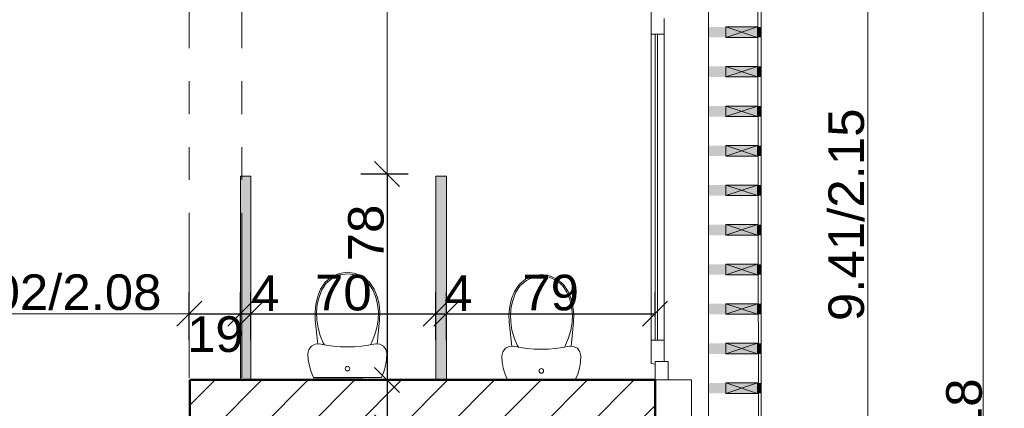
# Model space of a CAD drawing. Extents: x -61922 to -17841, y -51921 to -12831.
# Tile 20 of 22: x -27020 to -23281, y -34538 to -33065. Entities that reach past the tile are written whole.
import ezdxf

# ---------------------------------------------------------------- set-up
doc = ezdxf.new("R2010")
doc.units = 0
doc.header["$LTSCALE"] = 0.1
doc.header["$MEASUREMENT"] = 0
doc.linetypes.add('FANTOME2', pattern=[1.25, 0.625, -0.125, 0.125, -0.125, 0.125, -0.125])
doc.layers.get('0').update_dxf_attribs({"lineweight": 9})
doc.layers.get('Defpoints').update_dxf_attribs({"lineweight": 9})
for name, color, linetype, lineweight in [('Cloisons', 7, 'Continuous', 9), ('Cotat_ 1_50', 7, 'Continuous', 9), ('Doublages Inter', 7, 'Continuous', 9), ('Environnement', 7, 'Continuous', 9), ('Mobiliers', 7, 'Continuous', 9), ('Murs Périphériques', 7, 'Continuous', 9), ('Murs Refend', 7, 'Continuous', 9), ('Plomberie Sanitaire', 7, 'Continuous', 9), ('Poutres', 7, 'Continuous', 9)]:
    doc.layers.add(name, color=color, linetype=linetype, lineweight=lineweight)
doc.styles.add('STYLE_GENERE_2', font='swissc.ttf', dxfattribs={"width": 1.25})
doc.dimstyles.new('COTATION_EN_M', dxfattribs={"dimtxt": 135, "dimasz": 45, "dimexe": 80, "dimexo": 10, "dimgap": 3, "dimtad": 1, "dimlfac": 0.001, "dimzin": 0, "dimdsep": 46, "dimtxsty": 'STYLE_GENERE_2', "dimblk": 'OBLIQUE', "dimcen": 2.5, "dimclrd": 256, "dimclre": 256, "dimclrt": 256, "dimadec": 0, "dimazin": 0, "dimtfac": 1, "dimtix": 1, "dimtmove": 1, "dimatfit": 3, "dimldrblk": 'OBLIQUE', "dimfxl": 100, "dimfxlon": 1, "dimtfillclr": 256, "dimtolj": 1, "dimtzin": 1, "dimlwd": -1, "dimarcsym": 0})
doc.dimstyles.new('COTE CM', dxfattribs={"dimtxt": 135, "dimasz": 95, "dimexe": 80, "dimexo": 10, "dimgap": 10, "dimtad": 1, "dimdec": 0, "dimlfac": 0.1, "dimzin": 0, "dimtxsty": 'STYLE_GENERE_2', "dimblk": 'OBLIQUE', "dimcen": 0.09, "dimclrd": 256, "dimclre": 256, "dimclrt": 256, "dimadec": 0, "dimazin": 0, "dimtfac": 1, "dimtdec": 0, "dimtmove": 1, "dimatfit": 3, "dimfxl": 100, "dimfxlon": 1, "dimtolj": 1, "dimtzin": 0, "dimarcsym": 0})

# ---------------------------------------------------------------- blocks, each defined once
blk = doc.blocks.new('_Oblique')
at = {"color": 0, "linetype": 'ByBlock', "lineweight": -2}
blk.add_line((-0.5, -0.5), (0.5, 0.5), dxfattribs=at)
blk = doc.blocks.new('*D856')
at = {"lineweight": -2, "transparency": 16777216}
for p, q in [((-27393.9, -34279.4), (-27393.9, -34099.4)), ((-26376.3, -34279.4), (-26376.3, -34099.4))]:
    blk.add_line(p, q, dxfattribs=at)
at = {"transparency": 16777216}
blk.add_line((-27393.9, -34179.4), (-26376.3, -34179.4), dxfattribs=at)
at = {"layer": 'Defpoints', "color": 0, "transparency": 16777216}
for p in [(-26376.3, -34179.4), (-27393.9, -34350.8), (-26376.3, -34342.4)]:
    blk.add_point(p, dxfattribs=at)
at = {"transparency": 16777216, "xscale": 45, "yscale": 45, "zscale": 45, "rotation": 180}
blk.add_blockref('_Oblique', (-27393.9, -34179.4), dxfattribs=at)
at = {"transparency": 16777216, "xscale": 45, "yscale": 45, "zscale": 45}
blk.add_blockref('_Oblique', (-26376.3, -34179.4), dxfattribs=at)
at = {"transparency": 16777216, "insert": (-26885.1, -34098.9), "char_height": 135, "attachment_point": 5, "style": 'STYLE_GENERE_2'}
blk.add_mtext('\\A1;1.02/2.08', dxfattribs=at)
blk = doc.blocks.new('*D857')
at = {"lineweight": -2, "transparency": 16777216}
for p, q in [((-26376.3, -34279.6), (-26376.3, -34099.6)), ((-26182.2, -34279.6), (-26182.2, -34099.6)), ((-26376.3, -34179.6), (-26182.2, -34179.6))]:
    blk.add_line(p, q, dxfattribs=at)
at = {"layer": 'Defpoints', "color": 0, "transparency": 16777216}
for p in [(-26182.2, -34179.6), (-26376.3, -34342.4), (-26182.2, -34350.8)]:
    blk.add_point(p, dxfattribs=at)
at = {"lineweight": -2, "transparency": 16777216, "xscale": 95, "yscale": 95, "zscale": 95, "rotation": 180}
blk.add_blockref('_Oblique', (-26376.3, -34179.6), dxfattribs=at)
at = {"lineweight": -2, "transparency": 16777216, "xscale": 95, "yscale": 95, "zscale": 95}
blk.add_blockref('_Oblique', (-26182.2, -34179.6), dxfattribs=at)
at = {"transparency": 16777216, "insert": (-26277.2, -34257.8), "char_height": 135, "attachment_point": 5, "style": 'STYLE_GENERE_2'}
blk.add_mtext('\\A1;19', dxfattribs=at)
blk = doc.blocks.new('*D858')
at = {"lineweight": -2, "transparency": 16777216}
for p, q in [((-26182.2, -34279.6), (-26182.2, -34099.6)), ((-26142.2, -34279.6), (-26142.2, -34099.6)), ((-26182.2, -34179.6), (-26142.2, -34179.6))]:
    blk.add_line(p, q, dxfattribs=at)
at = {"layer": 'Defpoints', "color": 0, "transparency": 16777216}
for p in [(-26142.2, -34179.6), (-26182.2, -34342.4), (-26142.2, -34342.4)]:
    blk.add_point(p, dxfattribs=at)
at = {"lineweight": -2, "transparency": 16777216, "xscale": 95, "yscale": 95, "zscale": 95, "rotation": 180}
blk.add_blockref('_Oblique', (-26182.2, -34179.6), dxfattribs=at)
at = {"lineweight": -2, "transparency": 16777216, "xscale": 95, "yscale": 95, "zscale": 95}
blk.add_blockref('_Oblique', (-26142.2, -34179.6), dxfattribs=at)
at = {"transparency": 16777216, "insert": (-26087.2, -34101.7), "char_height": 135, "attachment_point": 5, "style": 'STYLE_GENERE_2'}
blk.add_mtext('\\A1;4', dxfattribs=at)
blk = doc.blocks.new('*D859')
at = {"lineweight": -2, "transparency": 16777216}
for p, q in [((-26142.2, -34279.6), (-26142.2, -34099.6)), ((-25439.9, -34279.6), (-25439.9, -34099.6)), ((-26142.2, -34179.6), (-25439.9, -34179.6))]:
    blk.add_line(p, q, dxfattribs=at)
at = {"layer": 'Defpoints', "color": 0, "transparency": 16777216}
for p in [(-25439.9, -34179.6), (-26142.2, -34342.4), (-25439.9, -34342.4)]:
    blk.add_point(p, dxfattribs=at)
at = {"lineweight": -2, "transparency": 16777216, "xscale": 95, "yscale": 95, "zscale": 95, "rotation": 180}
blk.add_blockref('_Oblique', (-26142.2, -34179.6), dxfattribs=at)
at = {"lineweight": -2, "transparency": 16777216, "xscale": 95, "yscale": 95, "zscale": 95}
blk.add_blockref('_Oblique', (-25439.9, -34179.6), dxfattribs=at)
at = {"transparency": 16777216, "insert": (-25791.1, -34100.4), "char_height": 135, "attachment_point": 5, "style": 'STYLE_GENERE_2'}
blk.add_mtext('\\A1;70', dxfattribs=at)
blk = doc.blocks.new('*D860')
at = {"lineweight": -2, "transparency": 16777216}
for p, q in [((-25439.9, -34279.6), (-25439.9, -34099.6)), ((-25399.9, -34279.6), (-25399.9, -34099.6)), ((-25439.9, -34179.6), (-25399.9, -34179.6))]:
    blk.add_line(p, q, dxfattribs=at)
at = {"layer": 'Defpoints', "color": 0, "transparency": 16777216}
for p in [(-25399.9, -34179.6), (-25439.9, -34342.4), (-25399.9, -34342.4)]:
    blk.add_point(p, dxfattribs=at)
at = {"lineweight": -2, "transparency": 16777216, "xscale": 95, "yscale": 95, "zscale": 95, "rotation": 180}
blk.add_blockref('_Oblique', (-25439.9, -34179.6), dxfattribs=at)
at = {"lineweight": -2, "transparency": 16777216, "xscale": 95, "yscale": 95, "zscale": 95}
blk.add_blockref('_Oblique', (-25399.9, -34179.6), dxfattribs=at)
at = {"transparency": 16777216, "insert": (-25354.2, -34101.7), "char_height": 135, "attachment_point": 5, "style": 'STYLE_GENERE_2'}
blk.add_mtext('\\A1;4', dxfattribs=at)
blk = doc.blocks.new('*D861')
at = {"lineweight": -2, "transparency": 16777216}
for p, q in [((-25399.9, -34279.4), (-25399.9, -34099.4)), ((-24607.4, -34189.6), (-24607.4, -34099.4)), ((-25399.9, -34179.4), (-24607.4, -34179.4))]:
    blk.add_line(p, q, dxfattribs=at)
at = {"layer": 'Defpoints', "color": 0, "transparency": 16777216}
for p in [(-24607.4, -34179.4), (-24607.4, -34199.6), (-25399.9, -34350.8)]:
    blk.add_point(p, dxfattribs=at)
at = {"lineweight": -2, "transparency": 16777216, "xscale": 95, "yscale": 95, "zscale": 95, "rotation": 180}
blk.add_blockref('_Oblique', (-25399.9, -34179.4), dxfattribs=at)
at = {"lineweight": -2, "transparency": 16777216, "xscale": 95, "yscale": 95, "zscale": 95}
blk.add_blockref('_Oblique', (-24607.4, -34179.4), dxfattribs=at)
at = {"transparency": 16777216, "insert": (-25003.7, -34100.1), "char_height": 135, "attachment_point": 5, "style": 'STYLE_GENERE_2'}
blk.add_mtext('\\A1;79', dxfattribs=at)
blk = doc.blocks.new('*D873')
at = {"lineweight": -2, "transparency": 16777216}
for p, q in [((-25525.3, -31703), (-25705.3, -31703)), ((-25725.3, -33649.5), (-25545.3, -33649.5))]:
    blk.add_line(p, q, dxfattribs=at)
at = {"transparency": 16777216}
blk.add_line((-25625.3, -31703), (-25625.3, -33649.5), dxfattribs=at)
at = {"layer": 'Defpoints', "color": 0, "transparency": 16777216}
for p in [(-25063.6, -31703), (-25854.2, -33649.5), (-25625.3, -33649.5)]:
    blk.add_point(p, dxfattribs=at)
at = {"transparency": 16777216, "xscale": 45, "yscale": 45, "zscale": 45}
for p, rotation in [((-25625.3, -31703), 90), ((-25625.3, -33649.5), 270)]:
    blk.add_blockref('_Oblique', p, dxfattribs=dict(at, rotation=rotation))
at = {"transparency": 16777216, "insert": (-25709.1, -32676.3), "char_height": 135, "attachment_point": 5, "rotation": 90, "style": 'STYLE_GENERE_2'}
blk.add_mtext('\\A1;1,94', dxfattribs=at)
blk = doc.blocks.new('*D874')
at = {"lineweight": -2, "transparency": 16777216}
for p, q in [((-25725.3, -33649.5), (-25545.3, -33649.5)), ((-25625.3, -33649.5), (-25625.3, -34430.8)), ((-25525.3, -34430.8), (-25705.3, -34430.8))]:
    blk.add_line(p, q, dxfattribs=at)
at = {"layer": 'Defpoints', "color": 0, "transparency": 16777216}
for p in [(-25854.2, -33649.5), (-25625.3, -34430.8), (-25061.7, -34430.8)]:
    blk.add_point(p, dxfattribs=at)
at = {"lineweight": -2, "transparency": 16777216, "xscale": 95, "yscale": 95, "zscale": 95}
for p, rotation in [((-25625.3, -33649.5), 90), ((-25625.3, -34430.8), 270)]:
    blk.add_blockref('_Oblique', p, dxfattribs=dict(at, rotation=rotation))
at = {"transparency": 16777216, "insert": (-25704.6, -33873.4), "char_height": 135, "attachment_point": 5, "rotation": 90, "style": 'STYLE_GENERE_2'}
blk.add_mtext('\\A1;78', dxfattribs=at)
blk = doc.blocks.new('*D875')
at = {"lineweight": -2, "transparency": 16777216}
for p, q in [((-25525.3, -34430.8), (-25705.3, -34430.8)), ((-25625.3, -34430.8), (-25625.3, -34610.8)), ((-25525.3, -34610.8), (-25705.3, -34610.8))]:
    blk.add_line(p, q, dxfattribs=at)
at = {"layer": 'Defpoints', "color": 0, "transparency": 16777216}
for p in [(-25061.7, -34430.8), (-25625.3, -34610.8), (-25061.7, -34610.8)]:
    blk.add_point(p, dxfattribs=at)
at = {"lineweight": -2, "transparency": 16777216, "xscale": 95, "yscale": 95, "zscale": 95}
for p, rotation in [((-25625.3, -34430.8), 90), ((-25625.3, -34610.8), 270)]:
    blk.add_blockref('_Oblique', p, dxfattribs=dict(at, rotation=rotation))
at = {"transparency": 16777216, "insert": (-25704.6, -34753.3), "char_height": 135, "attachment_point": 5, "rotation": 90, "style": 'STYLE_GENERE_2'}
blk.add_mtext('\\A1;18', dxfattribs=at)
blk = doc.blocks.new('*D978')
at = {"lineweight": -2, "ltscale": 10, "transparency": 16777216}
for p, q in [((-23460.9, -27575.4), (-23280.9, -27575.4)), ((-23460.9, -41758.2), (-23280.9, -41758.2))]:
    blk.add_line(p, q, dxfattribs=at)
at = {"ltscale": 10, "transparency": 16777216}
blk.add_line((-23360.9, -27575.4), (-23360.9, -41758.2), dxfattribs=at)
at = {"layer": 'Defpoints', "color": 0, "ltscale": 10, "transparency": 16777216}
for p in [(-24173.2, -27575.4), (-24153.2, -41758.2), (-23360.9, -41758.2)]:
    blk.add_point(p, dxfattribs=at)
at = {"ltscale": 10, "transparency": 16777216, "xscale": 45, "yscale": 45, "zscale": 45}
for p, rotation in [((-23360.9, -27575.4), 90), ((-23360.9, -41758.2), 270)]:
    blk.add_blockref('_Oblique', p, dxfattribs=dict(at, rotation=rotation))
at = {"lineweight": 5, "ltscale": 10, "transparency": 16777216, "insert": (-23433.2, -34666.8), "char_height": 135, "attachment_point": 5, "rotation": 90, "style": 'STYLE_GENERE_2'}
blk.add_mtext('\\A1;14.18', dxfattribs=at)
blk = doc.blocks.new('*D980')
at = {"lineweight": -2, "ltscale": 10, "transparency": 16777216}
for p, q in [((-23899.8, -29099.3), (-23719.8, -29099.3)), ((-23899.8, -38509.5), (-23719.8, -38509.5))]:
    blk.add_line(p, q, dxfattribs=at)
at = {"ltscale": 10, "transparency": 16777216}
blk.add_line((-23799.8, -38509.5), (-23799.8, -29099.3), dxfattribs=at)
at = {"layer": 'Defpoints', "color": 0, "ltscale": 10, "transparency": 16777216}
for p in [(-24381.2, -29099.3), (-23799.8, -29099.3), (-24361.2, -38509.5)]:
    blk.add_point(p, dxfattribs=at)
at = {"ltscale": 10, "transparency": 16777216, "xscale": 45, "yscale": 45, "zscale": 45}
for p, rotation in [((-23799.8, -29099.3), 90), ((-23799.8, -38509.5), 270)]:
    blk.add_blockref('_Oblique', p, dxfattribs=dict(at, rotation=rotation))
at = {"lineweight": 5, "ltscale": 10, "transparency": 16777216, "insert": (-23880.3, -33804.4), "char_height": 135, "attachment_point": 5, "rotation": 90, "style": 'STYLE_GENERE_2'}
blk.add_mtext('\\A1;9.41/2.15', dxfattribs=at)

msp = doc.modelspace()

# ---------------------------------------------------------------- hatches: boundary and pattern name
at = {"layer": 'Cloisons', "linetype": 'Continuous', "lineweight": 9}
for points in [[(-26142.231, -34430.797), (-26142.231, -33658.177), (-26182.231, -33658.177), (-26182.231, -34430.797)], [(-25399.947, -34430.797), (-25399.947, -33658.177), (-25439.947, -33658.177), (-25439.947, -34430.797)]]:
    msp.add_hatch(color=9, dxfattribs=at).paths.add_polyline_path(points, flags=0)
at = {"layer": 'Environnement', "linetype": 'Continuous', "lineweight": 9}
for points in [[(-24338.545, -33131.792), (-24218.545, -33131.792), (-24218.545, -33091.792), (-24338.545, -33091.792)], [(-24338.545, -33281.792), (-24218.545, -33281.792), (-24218.545, -33241.792), (-24338.545, -33241.792)], [(-24338.545, -33431.792), (-24218.545, -33431.792), (-24218.545, -33391.792), (-24338.545, -33391.792)], [(-24338.545, -33581.792), (-24218.545, -33581.792), (-24218.545, -33541.792), (-24338.545, -33541.792)], [(-24338.545, -33731.792), (-24218.545, -33731.792), (-24218.545, -33691.792), (-24338.545, -33691.792)], [(-24338.545, -33881.792), (-24218.545, -33881.792), (-24218.545, -33841.792), (-24338.545, -33841.792)], [(-24338.545, -34031.792), (-24218.545, -34031.792), (-24218.545, -33991.792), (-24338.545, -33991.792)], [(-24338.545, -34181.792), (-24218.545, -34181.792), (-24218.545, -34141.792), (-24338.545, -34141.792)], [(-24338.545, -34331.792), (-24218.545, -34331.792), (-24218.545, -34291.792), (-24338.545, -34291.792)], [(-24338.545, -34481.792), (-24218.545, -34481.792), (-24218.545, -34441.792), (-24338.545, -34441.792)]]:
    msp.add_hatch(color=7, dxfattribs=at).paths.add_polyline_path(points, flags=0)
at = {"layer": 'Murs Périphériques', "linetype": 'Continuous', "lineweight": 15}
for points in [[(-24338.545, -33131.792), (-24338.545, -33091.792), (-24404.127, -33091.792), (-24404.127, -33131.792)], [(-24204.127, -33131.792), (-24204.127, -33091.792), (-24218.545, -33091.792), (-24218.545, -33131.792)], [(-24338.545, -33281.792), (-24338.545, -33241.792), (-24404.127, -33241.792), (-24404.127, -33281.792)], [(-24204.127, -33281.792), (-24204.127, -33241.792), (-24218.545, -33241.792), (-24218.545, -33281.792)], [(-24338.545, -33431.792), (-24338.545, -33391.792), (-24404.127, -33391.792), (-24404.127, -33431.792)], [(-24204.127, -33431.792), (-24204.127, -33391.792), (-24218.545, -33391.792), (-24218.545, -33431.792)], [(-24338.545, -33581.792), (-24338.545, -33541.792), (-24404.127, -33541.792), (-24404.127, -33581.792)], [(-24204.127, -33581.792), (-24204.127, -33541.792), (-24218.545, -33541.792), (-24218.545, -33581.792)], [(-24338.545, -33731.792), (-24338.545, -33691.792), (-24404.127, -33691.792), (-24404.127, -33731.792)], [(-24204.127, -33731.792), (-24204.127, -33691.792), (-24218.545, -33691.792), (-24218.545, -33731.792)], [(-24338.545, -33881.792), (-24338.545, -33841.792), (-24404.127, -33841.792), (-24404.127, -33881.792)], [(-24204.127, -33881.792), (-24204.127, -33841.792), (-24218.545, -33841.792), (-24218.545, -33881.792)], [(-24338.545, -34031.792), (-24338.545, -33991.792), (-24404.127, -33991.792), (-24404.127, -34031.792)], [(-24204.127, -34031.792), (-24204.127, -33991.792), (-24218.545, -33991.792), (-24218.545, -34031.792)], [(-24338.545, -34181.792), (-24338.545, -34141.792), (-24404.127, -34141.792), (-24404.127, -34181.792)], [(-24204.127, -34181.792), (-24204.127, -34141.792), (-24218.545, -34141.792), (-24218.545, -34181.792)], [(-24338.545, -34331.792), (-24338.545, -34291.792), (-24404.127, -34291.792), (-24404.127, -34331.792)], [(-24204.127, -34331.792), (-24204.127, -34291.792), (-24218.545, -34291.792), (-24218.545, -34331.792)], [(-24338.545, -34481.792), (-24338.545, -34441.792), (-24404.127, -34441.792), (-24404.127, -34481.792)], [(-24204.127, -34481.792), (-24204.127, -34441.792), (-24218.545, -34441.792), (-24218.545, -34481.792)]]:
    msp.add_hatch(color=7, dxfattribs=at).paths.add_polyline_path(points, flags=0)
at = {"layer": 'Murs Refend', "linetype": 'Continuous', "lineweight": 9}
h = msp.add_hatch(dxfattribs=at)
h.set_pattern_fill('ANSI31', color=256, scale=1000, style=0)
h.set_pattern_definition([(45, (-49431.77, -45033.68), (-88.38835, 88.38835), [])])
h.paths.add_polyline_path([(-24607.408, -34610.797), (-24607.408, -34430.535), (-26373.899, -34430.797), (-26373.899, -34610.797)])

# ---------------------------------------------------------------- linework, layer by layer
at = {"ltscale": 10}
msp.add_line((-24204.127, -41758.239), (-24224.127, -27575.357), dxfattribs=at)
at = {"lineweight": 50}
for p, q in [((-24607.408, -34430.797), (-26373.899, -34430.797)), ((-26373.899, -34430.797), (-26373.899, -34610.797)), ((-24607.408, -34610.797), (-24607.408, -34430.797))]:
    msp.add_line(p, q, dxfattribs=at)
msp.add_lwpolyline([(-24607.408, -34430.535), (-24468.519, -34430.535), (-24468.519, -34610.797), (-24607.408, -34610.797)], close=True)
at = {"layer": 'Cloisons', "color": 7, "linetype": 'Continuous'}
for p, q in [((-26142.231, -33658.177), (-26182.231, -33658.177)), ((-26182.231, -33658.177), (-26182.231, -34430.797)), ((-26142.231, -34430.797), (-26142.231, -33658.177)), ((-25399.947, -33658.177), (-25439.947, -33658.177)), ((-25439.947, -33658.177), (-25439.947, -34430.797)), ((-25399.947, -34430.797), (-25399.947, -33658.177)), ((-26182.231, -34430.797), (-26142.231, -34430.797)), ((-25439.947, -34430.797), (-25399.947, -34430.797))]:
    msp.add_line(p, q, dxfattribs=at)
at = {"layer": 'Cotat_ 1_50', "color": 7, "linetype": 'Continuous', "lineweight": 20}
msp.add_line((-25717.642, -34426.671), (-25905.142, -34426.671), dxfattribs=at)
msp.add_line((-25717.642, -34426.671), (-25905.142, -34426.671), dxfattribs=at)
at = {"layer": 'Doublages Inter'}
for p, q in [((-24622.408, -32999.57), (-24622.408, -33069.57)), ((-24622.408, -33119.57), (-24622.408, -33069.57)), ((-24622.408, -34368.535), (-24622.408, -33080.535)), ((-24572.408, -33059.57), (-24572.408, -33119.57)), ((-24572.408, -33119.57), (-24622.408, -33119.57)), ((-24622.408, -34279.57), (-24622.408, -33119.57)), ((-24607.408, -33119.57), (-24607.408, -34279.57)), ((-24597.408, -34279.57), (-24597.408, -33119.57)), ((-24572.408, -34279.57), (-24572.408, -33119.57)), ((-24572.408, -34279.57), (-24622.408, -34279.57)), ((-24622.408, -34279.57), (-24622.408, -34347.57)), ((-24572.408, -34360.535), (-24572.408, -34279.57)), ((-24557.408, -34360.535), (-24607.408, -34360.535)), ((-24607.408, -34360.535), (-24607.408, -34430.535)), ((-24607.408, -34360.535), (-24572.408, -34360.535)), ((-24557.408, -34430.535), (-24557.408, -34360.535)), ((-24622.408, -34368.535), (-24607.408, -34370.535))]:
    msp.add_line(p, q, dxfattribs=at)
at = {"layer": 'Doublages Inter', "linetype": 'Continuous', "lineweight": 20}
msp.add_line((-24607.408, -34430.535), (-24557.408, -34430.535), dxfattribs=at)
at = {"layer": 'Environnement', "color": 7, "linetype": 'Continuous', "lineweight": 20}
for p, q in [((-24338.545, -33131.792), (-24218.545, -33091.792)), ((-24218.545, -33131.792), (-24338.545, -33091.792)), ((-24338.545, -33281.792), (-24218.545, -33241.792)), ((-24218.545, -33281.792), (-24338.545, -33241.792)), ((-24338.545, -33431.792), (-24218.545, -33391.792)), ((-24218.545, -33431.792), (-24338.545, -33391.792)), ((-24338.545, -33581.792), (-24218.545, -33541.792)), ((-24218.545, -33581.792), (-24338.545, -33541.792)), ((-24338.545, -33731.792), (-24218.545, -33691.792)), ((-24218.545, -33731.792), (-24338.545, -33691.792)), ((-24338.545, -33881.792), (-24218.545, -33841.792)), ((-24218.545, -33881.792), (-24338.545, -33841.792)), ((-24338.545, -34031.792), (-24218.545, -33991.792)), ((-24218.545, -34031.792), (-24338.545, -33991.792)), ((-24338.545, -34181.792), (-24218.545, -34141.792)), ((-24218.545, -34181.792), (-24338.545, -34141.792)), ((-24338.545, -34331.792), (-24218.545, -34291.792)), ((-24218.545, -34331.792), (-24338.545, -34291.792)), ((-24338.545, -34481.792), (-24218.545, -34441.792)), ((-24218.545, -34481.792), (-24338.545, -34441.792))]:
    msp.add_line(p, q, dxfattribs=at)
at = {"layer": 'Environnement', "color": 7, "linetype": 'Continuous', "flags": 128}
for points in [[(-24338.545, -33131.792), (-24218.545, -33131.792), (-24218.545, -33091.792), (-24338.545, -33091.792)], [(-24338.545, -33281.792), (-24218.545, -33281.792), (-24218.545, -33241.792), (-24338.545, -33241.792)], [(-24338.545, -33431.792), (-24218.545, -33431.792), (-24218.545, -33391.792), (-24338.545, -33391.792)], [(-24338.545, -33581.792), (-24218.545, -33581.792), (-24218.545, -33541.792), (-24338.545, -33541.792)], [(-24338.545, -33731.792), (-24218.545, -33731.792), (-24218.545, -33691.792), (-24338.545, -33691.792)], [(-24338.545, -33881.792), (-24218.545, -33881.792), (-24218.545, -33841.792), (-24338.545, -33841.792)], [(-24338.545, -34031.792), (-24218.545, -34031.792), (-24218.545, -33991.792), (-24338.545, -33991.792)], [(-24338.545, -34181.792), (-24218.545, -34181.792), (-24218.545, -34141.792), (-24338.545, -34141.792)], [(-24338.545, -34331.792), (-24218.545, -34331.792), (-24218.545, -34291.792), (-24338.545, -34291.792)], [(-24338.545, -34481.792), (-24218.545, -34481.792), (-24218.545, -34441.792), (-24338.545, -34441.792)]]:
    msp.add_lwpolyline(points, close=True, dxfattribs=at)
at = {"layer": 'Mobiliers', "color": 7, "linetype": 'Continuous', "lineweight": 20}
for p, q in [((-24204.204, -27759.989), (-24204.204, -33436.299)), ((-24204.204, -28859.277), (-24204.204, -34535.587))]:
    msp.add_line(p, q, dxfattribs=at)
at = {"layer": 'Murs Périphériques', "color": 59, "linetype": 'Continuous', "lineweight": 20}
for p, q in [((-24204.127, -27555.357), (-24204.127, -38509.506)), ((-24404.127, -28654.645), (-24404.127, -39608.794)), ((-24204.127, -28654.645), (-24204.127, -39608.794))]:
    msp.add_line(p, q, dxfattribs=at)
at = {"layer": 'Murs Refend', "color": 7, "linetype": 'Continuous'}
msp.add_line((-26373.899, -34430.797), (-26373.899, -34610.797), dxfattribs=at)
at = {"layer": 'Murs Refend', "linetype": 'Continuous'}
for p, q in [((-24468.519, -34430.797), (-26373.899, -34430.797)), ((-24468.519, -34610.797), (-24468.519, -34430.797))]:
    msp.add_line(p, q, dxfattribs=at)
at = {"layer": 'Plomberie Sanitaire', "linetype": 'Continuous'}
for p, q in [((-25806.82, -34026.508), (-25835.618, -34039.607)), ((-25775.634, -34022.028), (-25806.82, -34026.508)), ((-25775.634, -34027.67), (-25805.317, -34031.934)), ((-25744.448, -34026.508), (-25775.634, -34022.028)), ((-25745.951, -34031.934), (-25775.634, -34027.67)), ((-25715.65, -34039.607), (-25744.448, -34026.508)), ((-25859.823, -34060.32), (-25877.581, -34087.062)), ((-25855.764, -34064.116), (-25872.666, -34089.568)), ((-25835.618, -34039.607), (-25859.823, -34060.32)), ((-25832.726, -34044.402), (-25855.764, -34064.116)), ((-25805.317, -34031.934), (-25832.726, -34044.402)), ((-25718.541, -34044.402), (-25745.951, -34031.934)), ((-25695.504, -34064.116), (-25718.541, -34044.402)), ((-25691.445, -34060.32), (-25715.65, -34039.607)), ((-25678.602, -34089.568), (-25695.504, -34064.116)), ((-25673.686, -34087.062), (-25691.445, -34060.32)), ((-25099.019, -34048.376), (-25123.224, -34069.089)), ((-25096.127, -34053.171), (-25119.165, -34072.885)), ((-25070.221, -34035.277), (-25099.019, -34048.376)), ((-25068.718, -34040.703), (-25096.127, -34053.171)), ((-25039.035, -34030.797), (-25070.221, -34035.277)), ((-25039.035, -34036.439), (-25068.718, -34040.703)), ((-25007.849, -34035.277), (-25039.035, -34030.797)), ((-25009.352, -34040.703), (-25039.035, -34036.439)), ((-24981.943, -34053.171), (-25009.352, -34040.703)), ((-24979.051, -34048.376), (-25007.849, -34035.277)), ((-24958.905, -34072.885), (-24981.943, -34053.171)), ((-24954.846, -34069.089), (-24979.051, -34048.376)), ((-25877.581, -34087.062), (-25888.579, -34114.617)), ((-25872.666, -34089.568), (-25883.368, -34116.384)), ((-25667.9, -34116.384), (-25678.602, -34089.568)), ((-25662.69, -34114.617), (-25673.686, -34087.062)), ((-25140.983, -34095.831), (-25151.98, -34123.386)), ((-25136.067, -34098.337), (-25146.769, -34125.153)), ((-25123.224, -34069.089), (-25140.983, -34095.831)), ((-25119.165, -34072.885), (-25136.067, -34098.337)), ((-24942.003, -34098.337), (-24958.905, -34072.885)), ((-24937.087, -34095.831), (-24954.846, -34069.089)), ((-24931.301, -34125.153), (-24942.003, -34098.337)), ((-24926.091, -34123.386), (-24937.087, -34095.831)), ((-25888.579, -34114.617), (-25895.679, -34143.494)), ((-25883.368, -34116.384), (-25890.278, -34144.486)), ((-25660.99, -34144.486), (-25667.9, -34116.384)), ((-25655.588, -34143.494), (-25662.69, -34114.617)), ((-25151.98, -34123.386), (-25159.081, -34152.263)), ((-25146.769, -34125.153), (-25153.679, -34153.255)), ((-24924.391, -34153.255), (-24931.301, -34125.153)), ((-24918.99, -34152.263), (-24926.091, -34123.386)), ((-25895.679, -34143.494), (-25898.741, -34173.112)), ((-25898.741, -34173.112), (-25897.703, -34202.879)), ((-25890.278, -34144.486), (-25893.258, -34173.31)), ((-25893.258, -34173.31), (-25892.248, -34202.278)), ((-25658.01, -34173.31), (-25660.99, -34144.486)), ((-25659.02, -34202.278), (-25658.01, -34173.31)), ((-25652.526, -34173.112), (-25655.588, -34143.494)), ((-25653.565, -34202.879), (-25652.526, -34173.112)), ((-25159.081, -34152.263), (-25162.143, -34181.881)), ((-25153.679, -34153.255), (-25156.659, -34182.079)), ((-24921.411, -34182.079), (-24924.391, -34153.255)), ((-24915.927, -34181.881), (-24918.99, -34152.263)), ((-25897.703, -34202.879), (-25888.157, -34294.497)), ((-25892.248, -34202.278), (-25887.311, -34232.604)), ((-25663.957, -34232.604), (-25659.02, -34202.278)), ((-25663.111, -34294.497), (-25653.565, -34202.879)), ((-25162.143, -34181.881), (-25161.104, -34211.648)), ((-25161.104, -34211.648), (-25151.559, -34303.266)), ((-25156.659, -34182.079), (-25155.649, -34211.046)), ((-25155.649, -34211.046), (-25150.712, -34241.373)), ((-24927.358, -34241.373), (-24922.421, -34211.046)), ((-24926.512, -34303.266), (-24916.966, -34211.648)), ((-24922.421, -34211.046), (-24921.411, -34182.079)), ((-24916.966, -34211.648), (-24915.927, -34181.881)), ((-25887.311, -34232.604), (-25878.93, -34262.119)), ((-25672.338, -34262.119), (-25663.957, -34232.604)), ((-25150.712, -34241.373), (-25142.331, -34270.888)), ((-24935.739, -34270.888), (-24927.358, -34241.373)), ((-25878.93, -34262.119), (-25867.221, -34290.412)), ((-25867.221, -34290.412), (-25863.073, -34297.851)), ((-25688.195, -34297.851), (-25684.046, -34290.411)), ((-25684.046, -34290.411), (-25672.338, -34262.119)), ((-25142.331, -34270.888), (-25130.623, -34299.18)), ((-24947.447, -34299.18), (-24935.739, -34270.888)), ((-25922.139, -34314.919), (-25925.635, -34330.885)), ((-25912.33, -34302.032), (-25922.139, -34314.919)), ((-25898.097, -34294.712), (-25912.33, -34302.032)), ((-25882.186, -34294.368), (-25898.097, -34294.712)), ((-25855.783, -34299.18), (-25882.186, -34294.368)), ((-25829.179, -34302.625), (-25855.783, -34299.18)), ((-25802.44, -34304.695), (-25829.179, -34302.625)), ((-25775.635, -34305.386), (-25802.44, -34304.695)), ((-25748.828, -34304.695), (-25775.635, -34305.386)), ((-25722.09, -34302.625), (-25748.828, -34304.695)), ((-25695.486, -34299.18), (-25722.09, -34302.625)), ((-25669.083, -34294.368), (-25695.486, -34299.18)), ((-25653.172, -34294.712), (-25669.083, -34294.368)), ((-25638.939, -34302.032), (-25653.172, -34294.712)), ((-25629.13, -34314.919), (-25638.939, -34302.032)), ((-25625.635, -34330.885), (-25629.13, -34314.919)), ((-25185.541, -34323.688), (-25189.036, -34339.654)), ((-25175.731, -34310.801), (-25185.541, -34323.688)), ((-25161.498, -34303.48), (-25175.731, -34310.801)), ((-25145.587, -34303.137), (-25161.498, -34303.48)), ((-25119.184, -34307.949), (-25145.587, -34303.137)), ((-25130.623, -34299.18), (-25126.474, -34306.62)), ((-25092.58, -34311.394), (-25119.184, -34307.949)), ((-25065.841, -34313.464), (-25092.58, -34311.394)), ((-25039.036, -34314.155), (-25065.841, -34313.464)), ((-25012.23, -34313.464), (-25039.036, -34314.155)), ((-24985.492, -34311.394), (-25012.23, -34313.464)), ((-24958.887, -34307.949), (-24985.492, -34311.394)), ((-24932.484, -34303.137), (-24958.887, -34307.949)), ((-24951.596, -34306.62), (-24947.447, -34299.18)), ((-24916.574, -34303.48), (-24932.484, -34303.137)), ((-24902.341, -34310.801), (-24916.574, -34303.48)), ((-24892.531, -34323.688), (-24902.341, -34310.801)), ((-24889.036, -34339.654), (-24892.531, -34323.688)), ((-25925.635, -34330.885), (-25924.287, -34354.475)), ((-25924.287, -34354.475), (-25920.262, -34377.741)), ((-25631.007, -34377.741), (-25626.982, -34354.475)), ((-25626.982, -34354.475), (-25625.635, -34330.885)), ((-25189.036, -34339.654), (-25187.688, -34363.244)), ((-25187.688, -34363.244), (-25183.663, -34386.51)), ((-24894.408, -34386.51), (-24890.383, -34363.244)), ((-24890.383, -34363.244), (-24889.036, -34339.654)), ((-25920.262, -34377.741), (-25913.616, -34400.363)), ((-25913.616, -34400.363), (-25904.44, -34422.028)), ((-25646.829, -34422.028), (-25637.653, -34400.363)), ((-25637.653, -34400.363), (-25631.007, -34377.741)), ((-25183.663, -34386.51), (-25177.017, -34409.132)), ((-24901.054, -34409.132), (-24894.408, -34386.51)), ((-25904.44, -34422.028), (-25646.829, -34422.028)), ((-25177.017, -34409.132), (-25167.841, -34430.797)), ((-24910.23, -34430.797), (-24901.054, -34409.132))]:
    msp.add_line(p, q, dxfattribs=at)
at = {"layer": 'Plomberie Sanitaire', "color": 7, "linetype": 'Continuous', "lineweight": 20}
msp.add_line((-25167.841, -34430.797), (-24910.23, -34430.797), dxfattribs=at)
at = {"layer": 'Plomberie Sanitaire', "linetype": 'Continuous'}
for centre in [(-25775.635, -34387.907), (-25039.036, -34396.675)]:
    msp.add_ellipse(centre, major_axis=(0, -8.807), ratio=0.97241379, dxfattribs=at)
at = {"layer": 'Poutres', "linetype": 'FANTOME2', "ltscale": 10000}
for p, q in [((-26376.275, -34422.366), (-26376.275, -27755.357)), ((-26176.275, -34422.428), (-26176.275, -27755.357))]:
    msp.add_line(p, q, dxfattribs=at)

# ---------------------------------------------------------------- dimensions: what is measured, and where the dimension line sits
at = {"lineweight": 5, "ltscale": 10}
dim = msp.add_linear_dim(base=(-23360.888, -41758.239), p1=(-24173.198, -27575.357), p2=(-24153.198, -41758.239), angle=90, dimstyle='COTATION_EN_M', dxfattribs=at)
dim.commit()
dim.dimension.update_dxf_attribs({"geometry": '*D978', "text_midpoint": (-23433.185, -34666.798)})
dim = msp.add_linear_dim(base=(-23799.842, -29099.346), p1=(-24361.176, -38509.506), p2=(-24381.176, -29099.346), angle=90, text='9.41/2.15', dimstyle='COTATION_EN_M', dxfattribs=at)
dim.commit()
dim.dimension.update_dxf_attribs({"geometry": '*D980', "text_midpoint": (-23880.292, -33804.426)})
dim = msp.add_linear_dim(base=(-25625.277, -33649.541), p1=(-25063.591, -31703.005), p2=(-25854.215, -33649.541), angle=90, text='1,94', dimstyle='COTATION_EN_M')
dim.commit()
dim.dimension.update_dxf_attribs({"geometry": '*D873', "text_midpoint": (-25709.146, -32676.273)})
for base, p1, p2, picture, middle in [((-25625.277, -34430.797), (-25854.215, -33649.541), (-25061.676, -34430.797), '*D874', (-25625.277, -33873.419)), ((-25625.277, -34610.797), (-25061.676, -34430.797), (-25061.676, -34610.797), '*D875', (-25625.277, -34753.297))]:
    dim = msp.add_linear_dim(base=base, p1=p1, p2=p2, angle=90, dimstyle='COTE CM')
    dim.commit()
    dim.dimension.update_dxf_attribs({"geometry": picture, "text_midpoint": middle, "dimtype": 160})
dim = msp.add_linear_dim(base=(-26376.275, -34179.366), p1=(-27393.899, -34350.797), p2=(-26376.275, -34342.366), text='1.02/2.08', dimstyle='COTATION_EN_M')
dim.commit()
dim.dimension.update_dxf_attribs({"geometry": '*D856', "text_midpoint": (-26885.087, -34098.917)})
for base, p1, p2, picture, middle in [((-26142.231, -34179.572), (-26182.231, -34342.366), (-26142.231, -34342.366), '*D858', (-26087.231, -34179.572)), ((-25399.947, -34179.572), (-25439.947, -34342.366), (-25399.947, -34342.366), '*D860', (-25354.239, -34179.572)), ((-26182.231, -34179.572), (-26376.275, -34342.366), (-26182.231, -34350.797), '*D857', (-26277.231, -34337.06))]:
    dim = msp.add_linear_dim(base=base, p1=p1, p2=p2, dimstyle='COTE CM')
    dim.commit()
    dim.dimension.update_dxf_attribs({"geometry": picture, "text_midpoint": middle, "dimtype": 160})
for base, p1, p2, picture, middle in [((-25439.947, -34179.572), (-26142.231, -34342.366), (-25439.947, -34342.366), '*D859', (-25791.089, -34100.363)), ((-24607.408, -34179.366), (-25399.947, -34350.797), (-24607.408, -34199.57), '*D861', (-25003.678, -34100.069))]:
    dim = msp.add_linear_dim(base=base, p1=p1, p2=p2, dimstyle='COTE CM')
    dim.commit()
    dim.dimension.update_dxf_attribs({"geometry": picture, "text_midpoint": middle})

doc.saveas('drawing.dxf')
